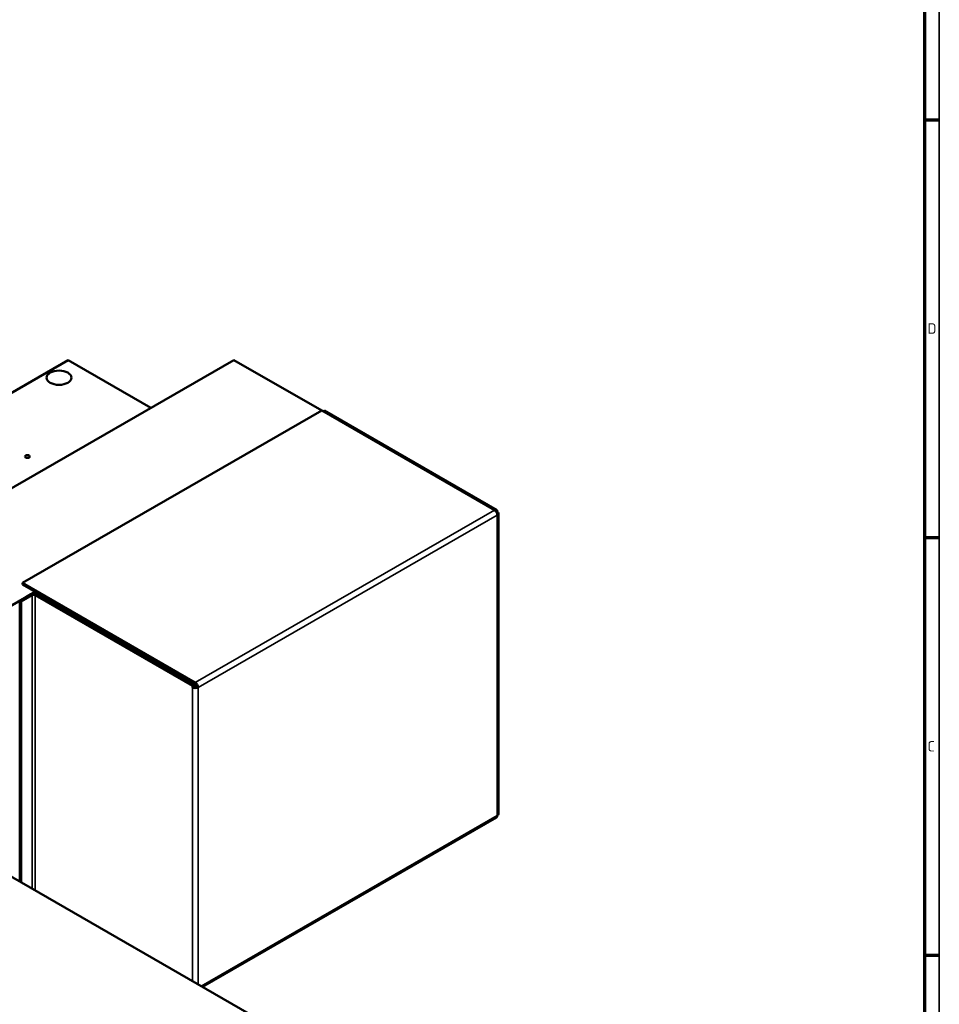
# Model space of a CAD drawing. Header units: millimetres. Extents: x 15 to 3552, y 15 to 3550.
# Tile 5 of 6: x 2626 to 3552, y 792 to 1783. Entities that reach past the tile are written whole.
import ezdxf

# ---------------------------------------------------------------- set-up
doc = ezdxf.new("R2010")
doc.units = ezdxf.units.MM
doc.header["$LTSCALE"] = 3
doc.layers.get('0').update_dxf_attribs({"lineweight": 25})
for name, color, linetype, lineweight in [('Rahmen (ISO)', 7, 'Continuous', 70), ('Sichtbar (ISO)', 7, 'Continuous', 50), ('Sichtbar schmal (ISO)', 7, 'Continuous', 35), ('Symbol (ISO)', 7, 'Continuous', 25)]:
    doc.layers.add(name, color=color, linetype=linetype, lineweight=lineweight)
doc.styles.add('Notiztext (DIN)', font='isocpeur.ttf')

# ---------------------------------------------------------------- blocks, each defined once
blk = doc.blocks.new('Ränder Hagen+Goebel Rahmen')
at = {"layer": 'Rahmen (ISO)', "linetype": 'Continuous', "lineweight": 35}
blk.add_line((1184, 836), (1184, 5), dxfattribs=at)
at = {"layer": 'Rahmen (ISO)'}
for p, q in [((1179, 831), (1179, 10)), ((1179, 560.67), (1184, 560.67)), ((1179, 420.5), (1184, 420.5)), ((1179, 280.33), (1184, 280.33))]:
    blk.add_line(p, q, dxfattribs=at)
at = {"layer": 'Symbol (ISO)', "char_height": 3.5, "attachment_point": 4, "style": 'Notiztext (DIN)'}
for s, insert in [('D', (1180, 490.58)), ('C', (1180, 350.42))]:
    blk.add_mtext(s, dxfattribs=dict(at, insert=insert))

msp = doc.modelspace()

# ---------------------------------------------------------------- linework, layer by layer
at = {"layer": 'Sichtbar (ISO)'}
for p, q in [((2157.97, 1046.26), (2841.74, 1440.02)), ((2465.56, 1319.28), (2674.86, 1439.81)), ((2674.86, 1439.81), (2758.12, 1391.87)), ((2841.74, 1440.02), (2930.12, 1389.12)), ((2628.9, 1215.66), (2930.13, 1389.13)), ((3104.07, 1288.96), (2930.13, 1389.13)), ((2931.55, 1388.31), (2932.95, 1389.12)), ((2932.95, 1389.12), (3106.9, 1288.95)), ((3105.49, 1288.13), (3104.25, 1288.85)), ((3105.49, 1288.13), (3106.9, 1288.95)), ((3106.9, 1287.31), (3106.9, 1288.95)), ((3105.49, 1288.13), (3105.49, 1287.7)), ((3106.08, 1286.84), (3106.9, 1287.31)), ((3108.07, 983.19), (3108.07, 1285.69)), ((2628.9, 1215.66), (2802.85, 1115.49)), ((2628.9, 1214.03), (2628.9, 1215.66)), ((2802.85, 1113.85), (2628.9, 1214.03)), ((2641.63, 1206.7), (2260.5, 987.22)), ((2626.07, 1197.74), (2637.38, 1204.25)), ((2638.8, 1203.44), (2627.48, 1196.92)), ((2800.02, 1112.23), (2641.63, 1203.44)), ((2643.04, 1204.25), (2801.43, 1113.04)), ((2648.73, 1200.98), (2650.14, 1201.79)), ((2648.73, 1200.98), (2650.14, 1201.79)), ((2626.07, 1197.74), (2626.07, 915.16)), ((2627.48, 1196.92), (2626.07, 1197.74)), ((2627.48, 1196.92), (2627.48, 914.35)), ((2672.03, 1189.19), (2672.03, 1187.56)), ((2754.63, 1139.99), (2756.04, 1140.81)), ((2764.53, 1135.92), (2763.11, 1135.11)), ((2800.02, 1112.23), (2801.43, 1113.04)), ((2800.02, 1112.23), (2800.02, 1110.59)), ((2800.02, 1110.59), (2801.43, 1111.41)), ((2801.43, 1111.41), (2801.43, 1113.04)), ((2804.26, 1111.41), (2805.67, 1110.59)), ((2950.29, 728.46), (2526.02, 972.78)), ((2810.01, 809.24), (3106.07, 979.73))]:
    msp.add_line(p, q, dxfattribs=at)
for centre, major_axis in [((2665.67, 1422.3), (-12.5, 0)), ((2633.85, 1342.9), (-2.46, 0))]:
    msp.add_ellipse(centre, major_axis=major_axis, ratio=0.575862, dxfattribs=at)
for centre, major_axis, ratio, start_param, end_param in [((3104.07, 1285.69), (-2, 3.47), 0.578093, 3.928925, 5.499721), ((3104.07, 1285.69), (4, 0), 0.575862, 5.497787, 7.068583), ((2640.21, 1202.62), (-4, 0), 0.575862, 3.926991, 5.497787), ((2640.21, 1202.62), (-2, 0), 0.575862, 3.926991, 5.497787), ((2788, 1204.26), (42.42, 73.66), 0.578093, 2.558016, 2.588878), ((2759.15, 1137.04), (20.71, 35.96), 0.578093, 1.529549, 1.563572), ((2760.39, 1136.33), (20.71, 35.96), 0.578093, 1.529549, 1.563572), ((2761.3, 1135.8), (-19.94, -34.62), 0.578093, 4.669541, 4.704885), ((2766.96, 1132.55), (19.94, 34.62), 0.578093, 1.527948, 1.563292), ((2767.87, 1132.02), (20.71, 35.96), 0.578093, 1.529549, 1.563572), ((2769.11, 1131.31), (20.71, 35.96), 0.578093, 1.529549, 1.563572), ((2768.2, 1131.83), (18.94, 32.89), 0.578093, 1.525688, 1.562897), ((2784.11, 1122.67), (-14.47, -25.13), 0.578093, 4.653346, 4.702051), ((2802.85, 1112.22), (-4, 0), 0.575862, 0.785398, 2.356194), ((2802.85, 1112.22), (2, 0), 0.575862, 3.926991, 5.497787), ((2802.85, 1112.22), (-2, 3.47), 0.578093, 3.928925, 5.499721), ((2802.85, 1112.22), (-1, 1.73), 0.578093, 3.928925, 5.499721), ((3104.07, 983.19), (2, -3.47), 0.578093, 0, 0.787332), ((3104.07, 983.19), (4, 0), 0.575862, 5.497787, 6.283185)]:
    msp.add_ellipse(centre, major_axis=major_axis, ratio=ratio, start_param=start_param, end_param=end_param, dxfattribs=at)
at = {"layer": 'Sichtbar schmal (ISO)'}
for p, q in [((3104.07, 1288.96), (2802.85, 1115.49)), ((3106.9, 1284.06), (2805.67, 1110.59)), ((3106.9, 981.56), (3106.9, 1284.06)), ((2638.8, 1203.44), (2638.8, 907.83)), ((2641.63, 1203.44), (2641.63, 906.2)), ((2800.02, 1110.59), (2800.02, 814.99)), ((2805.67, 1110.59), (2805.67, 811.73)), ((2808.83, 809.92), (3106.9, 981.56))]:
    msp.add_line(p, q, dxfattribs=at)
for centre, major_axis, start_param, end_param in [((2814.87, 1104.96), (-14.47, -25.13), 4.653346, 4.702051), ((2816.64, 1103.94), (-13.22, -22.96), 4.668165, 4.734493)]:
    msp.add_ellipse(centre, major_axis=major_axis, ratio=0.578093, start_param=start_param, end_param=end_param, dxfattribs=at)

# ---------------------------------------------------------------- block references
at = {"xscale": 3, "yscale": 3, "zscale": 3}
msp.add_blockref('Ränder Hagen+Goebel Rahmen', (0, 0), dxfattribs=at)

doc.saveas('drawing.dxf')
